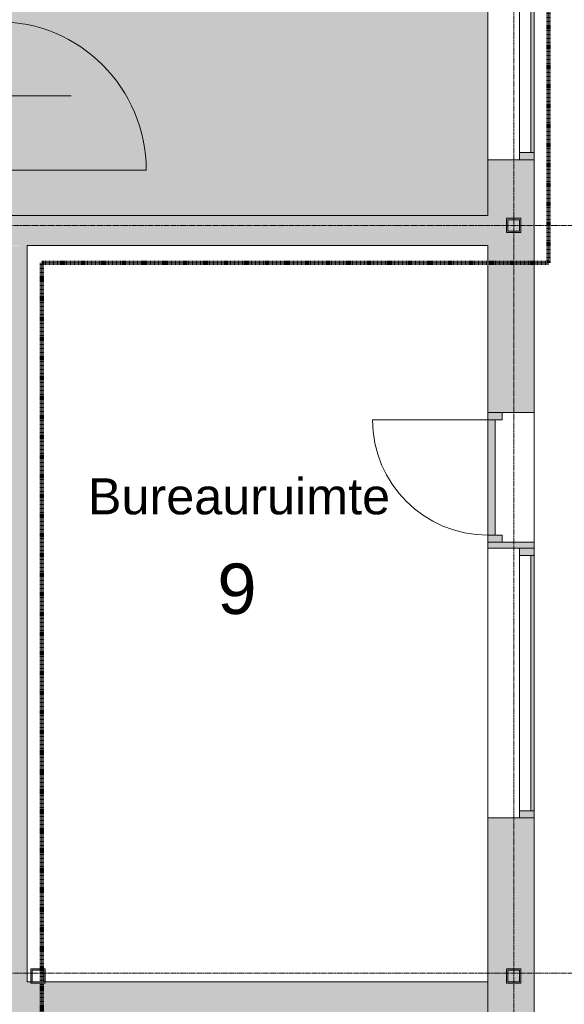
# Model space of a CAD drawing. Header units: millimetres. Extents: x 23089 to 106528, y 39021 to 113498.
# Tile 35 of 50: x 55939 to 59717, y 59186 to 66019. Entities that reach past the tile are written whole.
import ezdxf

# ---------------------------------------------------------------- set-up
doc = ezdxf.new("R2010")
doc.units = ezdxf.units.MM
doc.linetypes.add('Afbreeklijn', pattern=[9, 5, -2, 0, -2])
doc.linetypes.add('ARC Grid Line', pattern=[22.225, 12.7, -3.175, 3.175, -3.175])
for name, color, linetype, lineweight in [('A--A2__Ruwbouw', 8, 'Continuous', 9), ('A--AR9__AlgVoorz', 1, 'Continuous', 9), ('A--L$01A__Algemeen', 7, 'Continuous', 9), ('A--L$07A__Stramien', 1, 'Continuous', 13), ('A--L22__Binnenwanden', 2, 'Continuous', 9), ('A--L28__Hoofddraagconstructies', 3, 'Continuous', 9), ('A--L3__Afbouw', 2, 'Continuous', 9), ('A--LD30__DetailPenMiddel', 3, 'Continuous', 9), ('A--LR9__AlgVoorz', 7, 'Continuous', 9), ('A--T$01A__Algemeen', 1, 'Continuous', 9), ('A--TR9__AlgVoorz', 1, 'Continuous', 13)]:
    doc.layers.add(name, color=color, linetype=linetype, lineweight=lineweight)
doc.styles.add('Arial', font='arial.ttf', dxfattribs={"height": 350})
doc.styles.add('Arial_1', font='arial.ttf', dxfattribs={"height": 250})

# ---------------------------------------------------------------- blocks, each defined once
blk = doc.blocks.new('32_WI_WB_fixed glass - Ontwerpraam-2250316-DO-Begane grond - Nieuwe vloeren')
at = {"layer": 'A--L3__Afbouw'}
h = blk.add_hatch(color=9, dxfattribs=at)
h.paths.add_polyline_path([(961.9, 60), (961.9, 160), (911.9, 160), (911.9, 60)])
h.paths.add_polyline_path([(-911.9, 60), (-911.9, 160), (-961.9, 160), (-961.9, 60)])
blk.add_hatch(color=9, dxfattribs=at).paths.add_polyline_path([(911.9, 139), (911.9, 160), (-911.9, 160), (-911.9, 139), (-551.8, 139)])
for p, q in [((-911.9, 160), (-961.9, 160)), ((-961.9, 160), (-961.9, 60)), ((911.9, 160), (-911.9, 160)), ((-911.9, 160), (-911.9, 139)), ((-911.9, 60), (-911.9, 160)), ((-911.9, 139), (911.9, 139)), ((911.9, 139), (911.9, 160)), ((911.9, 160), (911.9, 60)), ((961.9, 160), (911.9, 160)), ((961.9, 60), (961.9, 160)), ((-961.9, 60), (-911.9, 60)), ((-911.9, 60), (911.9, 60)), ((911.9, 60), (961.9, 60))]:
    blk.add_line(p, q, dxfattribs=at)
blk = doc.blocks.new('32_WI_WB_fixed glass - Ontwerpraam-2132977-DO-Begane grond - Nieuwe vloeren')
at = {"layer": 'A--L3__Afbouw'}
h = blk.add_hatch(color=9, dxfattribs=at)
h.paths.add_polyline_path([(936, 60), (936, 160), (886, 160), (886, 60)])
h.paths.add_polyline_path([(-886, 60), (-886, 160), (-936, 160), (-936, 60)])
blk.add_hatch(color=9, dxfattribs=at).paths.add_polyline_path([(886, 139), (886, 160), (-886, 160), (-886, 139)])
for p, q in [((-886, 160), (-936, 160)), ((-936, 160), (-936, 60)), ((886, 160), (-886, 160)), ((-886, 160), (-886, 139)), ((-886, 60), (-886, 160)), ((-886, 139), (886, 139)), ((886, 139), (886, 160)), ((886, 160), (886, 60)), ((936, 160), (886, 160)), ((936, 60), (936, 160)), ((-936, 60), (-886, 60)), ((-886, 60), (886, 60)), ((886, 60), (936, 60))]:
    blk.add_line(p, q, dxfattribs=at)
blk = doc.blocks.new('32_DO_WB_vo deur enkel2 - vo 2-2241173-DO-Begane grond - Nieuwe vloeren')
at = {"layer": 'A--L3__Afbouw'}
h = blk.add_hatch(color=9, dxfattribs=at)
h.paths.add_polyline_path([(-330, 160), (-330, 60), (-280, 60), (-280, 160)])
h.paths.add_polyline_path([(520, 110), (520, 60), (570, 60), (570, 160), (520, 160)])
blk.add_hatch(color=9, dxfattribs=at).paths.add_polyline_path([(-280, 110), (520, 110), (520, 160), (-280, 160)])
at = {"layer": 'A--L$01A__Algemeen'}
blk.add_line((520, 160), (520, 960), dxfattribs=at)
blk.add_arc((520, 160), 800, 90, 180, dxfattribs=at)
at = {"layer": 'A--L3__Afbouw'}
for p, q in [((-280, 160), (-330, 160)), ((-330, 160), (-330, 60)), ((520, 160), (-280, 160)), ((-280, 160), (-280, 110)), ((-280, 60), (-280, 160)), ((520, 110), (520, 160)), ((570, 160), (520, 160)), ((520, 160), (520, 60)), ((570, 60), (570, 160)), ((-280, 110), (520, 110)), ((-330, 60), (-280, 60)), ((520, 60), (570, 60))]:
    blk.add_line(p, q, dxfattribs=at)
blk = doc.blocks.new('28_11_ARC_stalen_kolom - SHS100x10-1707562-DO-Begane grond - Nieuwe vloeren')
at = {"layer": 'A--L28__Hoofddraagconstructies'}
h = blk.add_hatch(color=9, dxfattribs=at)
h.paths.add_polyline_path([(-50, -50), (50, -50), (50, 50), (-50, 50)])
h.paths.add_polyline_path([(-40, 40), (-39, 48.8), (0, 44.4)])
h.paths.add_polyline_path([(-40, -40), (-40, 40), (40, 40), (34.6, -40)])
h.paths.add_polyline_path([(-50, -50), (-40, -40), (0, -44.4), (-40, -48.9)])
for p, q in [((50, 50), (-50, 50)), ((-50, 50), (-50, -50)), ((-40, -40), (-40, 40)), ((-40, 40), (40, 40)), ((40, 40), (40, -40)), ((50, -50), (50, 50)), ((-50, -50), (50, -50)), ((40, -40), (-40, -40))]:
    blk.add_line(p, q, dxfattribs=at)
blk = doc.blocks.new('28_11_ARC_stalen_kolom - SHS100x10-V42-DO-Begane grond - Nieuwe vloeren')
at = {"layer": 'A--L28__Hoofddraagconstructies'}
h = blk.add_hatch(color=9, dxfattribs=at)
h.paths.add_polyline_path([(-40, -50), (50, -50), (50, 50), (-50, 50), (-50, -50)])
h.paths.add_polyline_path([(40, -40), (-40, -40), (-40, 40), (40, 40)])
for p, q in [((50, 50), (-50, 50)), ((-50, 50), (-50, -50)), ((-40, -40), (-40, 40)), ((-40, 40), (40, 40)), ((40, 40), (40, -40)), ((50, -50), (50, 50)), ((-50, -50), (50, -50)), ((40, -40), (-40, -40))]:
    blk.add_line(p, q, dxfattribs=at)
blk = doc.blocks.new('28_11_ARC_stalen_kolom - SHS100x10-V54-DO-Begane grond - Nieuwe vloeren')
at = {"layer": 'A--L28__Hoofddraagconstructies'}
h = blk.add_hatch(color=9, dxfattribs=at)
h.paths.add_polyline_path([(50, 50), (0, 44.4), (40, 40)])
h.paths.add_polyline_path([(40, -40), (0, -44.4), (50, -50)])
for p, q in [((-50, 50), (50, 50)), ((-50, -50), (-50, 50)), ((-40, 40), (-40, -40)), ((40, 40), (-40, 40)), ((40, -40), (40, 40)), ((50, 50), (50, -50)), ((50, -50), (-50, -50)), ((-40, -40), (40, -40))]:
    blk.add_line(p, q, dxfattribs=at)
blk = doc.blocks.new('28_11_ARC_stalen_kolom - SHS100x10-2064055-DO-Begane grond - Nieuwe vloeren')
at = {"layer": 'A--L28__Hoofddraagconstructies'}
h = blk.add_hatch(color=9, dxfattribs=at)
h.paths.add_polyline_path([(-40, 50), (-50, 49.2), (-50, -50), (50, -50), (50, 50), (40, 50)])
h.paths.add_polyline_path([(40, 40), (40, -40), (-40, -40), (-40, 40)])
for p, q in [((-50, 50), (50, 50)), ((-50, -50), (-50, 50)), ((-40, 40), (-40, -40)), ((40, 40), (-40, 40)), ((40, -40), (40, 40)), ((50, 50), (50, -50)), ((50, -50), (-50, -50)), ((-40, -40), (40, -40))]:
    blk.add_line(p, q, dxfattribs=at)
blk = doc.blocks.new('N_operation - N_operation-2542180-DO-Begane grond - Nieuwe vloeren')
at = {"layer": 'A--L$01A__Algemeen'}
blk.add_line((515, 20), (515, 1050), dxfattribs=at)
blk.add_arc((515, 20), 1030, 90, 180, dxfattribs=at)

msp = doc.modelspace()

# ---------------------------------------------------------------- hatches: boundary and pattern name
at = {"layer": 'A--A2__Ruwbouw'}
h = msp.add_hatch(color=9, dxfattribs=at)
h.paths.add_polyline_path([(59296.9, 46841.4), (59506.9, 46841.4), (59506.9, 53403.5), (59186.9, 53403.5), (59186.9, 46841.4)])
h.paths.add_polyline_path([(59186.9, 54938.4), (59506.9, 54938.4), (59506.9, 56446.4), (59186.9, 56446.4), (59186.9, 55116.4)])
h.paths.add_polyline_path([(59236.9, 57865.5), (59506.9, 57865.5), (59506.9, 57876.4), (59186.9, 57876.4), (59186.9, 57865.5)])
h.paths.add_polyline_path([(59506.9, 58776.4), (59506.9, 60479.5), (59186.9, 60479.5), (59186.9, 58776.4), (59296.9, 58776.4)])
h.paths.add_polyline_path([(59402.4, 59332.4), (59315.9, 59332.4), (59315.9, 59432.4), (59415.9, 59432.4), (59415.9, 59332.4), (59405.9, 59332.4)])
h.paths.add_polyline_path([(59400.6, 59342.4), (59405.9, 59342.4), (59405.9, 59422.4), (59325.9, 59422.4), (59325.9, 59342.4)])
h.paths.add_polyline_path([(59186.9, 62351.5), (59506.9, 62351.5), (59506.9, 62392.4), (59186.9, 62392.4)])
h.paths.add_polyline_path([(59506.9, 63292.4), (59506.9, 65046.6), (59186.9, 65046.6), (59186.9, 63292.4), (59296.9, 63292.4)])
h.paths.add_polyline_path([(59315.9, 64541.4), (59315.9, 64641.4), (59415.9, 64641.4), (59415.9, 64541.4), (59325.9, 64541.4)])
h.paths.add_polyline_path([(59325.9, 64551.4), (59405.9, 64551.4), (59405.9, 64631.4), (59325.9, 64631.4)])
h.paths.add_polyline_path([(59296.9, 66970.4), (59506.9, 66970.4), (59506.9, 68028.6), (59186.9, 68028.6), (59186.9, 66970.4)])
h.paths.add_polyline_path([(59296.9, 69952.4), (59506.9, 69952.4), (59506.9, 71042.9), (59186.9, 71042.9), (59186.9, 69952.4)])
h.paths.add_polyline_path([(59405.9, 70221.4), (59315.9, 70221.4), (59315.9, 70321.4), (59415.9, 70321.4), (59415.9, 70221.4)])
h.paths.add_polyline_path([(59325.9, 70231.4), (59405.9, 70231.4), (59401.6, 70311.4), (59325.9, 70311.4)])
h.paths.add_polyline_path([(59296.9, 72966.7), (59506.9, 72966.7), (59501.5, 75271.4), (59186.9, 75266.4), (59186.9, 72966.7)])
h = msp.add_hatch(color=9, dxfattribs=at)
h.paths.add_polyline_path([(55991.9, 64451.4), (59186.9, 64451.4), (59186.9, 64661.4), (55759.4, 64661.4), (55759.4, 64451.4), (55771.9, 64451.4)])
h.paths.add_polyline_path([(55786.9, 64541.4), (55786.9, 64641.4), (55886.9, 64641.4), (55881.8, 64541.4), (55796.9, 64541.4)])
h.paths.add_polyline_path([(55796.9, 64551.4), (55876.9, 64555.3), (55876.9, 64631.4), (55796.9, 64627.6), (55796.9, 64552.4)])
for points in [[(55779.1, 59341.4), (55991.9, 59341.4), (55991.9, 64451.4), (55771.9, 64445.4), (55771.9, 59341.4)], [(59186.9, 59131.4), (59186.9, 59341.4), (56115.9, 59341.4), (56115.9, 59332.4), (56015.9, 59339.9), (56015.9, 59341.4), (51567.9, 59341.4), (51567.9, 59131.4), (56713.1, 59131.4)]]:
    msp.add_hatch(color=9, dxfattribs=at).paths.add_polyline_path(points)
at = {"layer": 'A--AR9__AlgVoorz'}
h = msp.add_hatch(color=9, dxfattribs=at)
h.paths.add_polyline_path([(55549.4, 73863.4), (55549.4, 73925.9), (55539.4, 73925.9), (55541.1, 73875.9)])
h.paths.add_polyline_path([(55796.9, 66040.9), (55784.4, 66053.4), (55781.9, 66040.9), (55734.4, 66040.9), (55741.3, 66030.9), (55786.9, 66034.3)])
h.paths.add_polyline_path([(55796.9, 64940.9), (55781.9, 64950.9), (55734.4, 64950.9), (55734.4, 64940.9), (55786.9, 64940.9)])
h.paths.add_polyline_path([(59174.7, 64661.4), (59186.9, 64661.4), (59186.9, 73863.4), (55516.4, 73863.4), (55514.4, 73915.4), (55499.4, 73915.4), (55499.4, 73925.9), (54499.4, 73925.9), (54499.4, 73915.4), (54482.4, 73915.4), (54482.4, 73863.4), (54399.4, 73863.4), (54399.4, 66165.9), (55796.9, 66165.9), (55786.9, 66153.4), (55796.9, 66153.4), (55796.9, 66007.9), (55744.9, 66007.9), (55744.9, 65990.9), (55734.4, 65990.9), (55734.4, 64990.9), (55744.9, 64990.9), (55746.9, 64973.9), (55796.9, 64973.9), (55796.9, 64661.4), (59101.7, 64661.4)])
h.paths.add_polyline_path([(55784.4, 64975.9), (55746.9, 64975.9), (55746.9, 66005.9), (55786.9, 66005.9), (55786.9, 64975.9)])
h.paths.add_polyline_path([(54386.9, 66153.4), (54399.4, 66165.9), (54386.9, 66162.2)])
h.paths.add_polyline_path([(54449.4, 73863.4), (54459.4, 73878.4), (54459.4, 73925.9), (54449.4, 73920), (54449.4, 73875.9)])
h.paths.add_polyline_path([(54399.4, 73863.4), (54386.9, 73875.9), (54386.9, 73863.4)])
h.paths.add_polyline_path([(55436.8, 73873.4), (54484.4, 73878.4), (54484.4, 73913.4), (55514.4, 73909.1), (55514.4, 73873.4), (55444.3, 73873.4)])

# ---------------------------------------------------------------- linework, layer by layer
at = {"layer": 'A--L$07A__Stramien', "linetype": 'ARC Grid Line'}
for p, q in [((59365.9, 95686.5), (59365.9, 39742)), ((69356.6, 64591.4), (24200.6, 64591.4)), ((69356.6, 59401.4), (24200.6, 59401.4))]:
    msp.add_line(p, q, dxfattribs=at)
at = {"layer": 'A--L22__Binnenwanden'}
for p, q in [((59186.9, 65046.6), (59186.9, 66970.4)), ((59506.9, 63292.4), (59506.9, 62392.4)), ((59186.9, 60479.5), (59186.9, 62351.5))]:
    msp.add_line(p, q, dxfattribs=at)
at = {"layer": 'A--L22__Binnenwanden', "lineweight": 15}
for p, q in [((59506.9, 65046.6), (59186.9, 65046.6)), ((59186.9, 65046.6), (59186.9, 64661.4)), ((59506.9, 63292.4), (59506.9, 65046.6)), ((59186.9, 64661.4), (55759.4, 64661.4)), ((55991.9, 59341.4), (55991.9, 64451.4)), ((55991.9, 64451.4), (59186.9, 64451.4)), ((59186.9, 64451.4), (59186.9, 63292.4)), ((59186.9, 63292.4), (59506.9, 63292.4)), ((59506.9, 62392.4), (59186.9, 62392.4)), ((59186.9, 62392.4), (59186.9, 62351.5)), ((59506.9, 62351.5), (59506.9, 62392.4)), ((59186.9, 62351.5), (59506.9, 62351.5)), ((59506.9, 60479.5), (59186.9, 60479.5)), ((59186.9, 60479.5), (59186.9, 58776.4)), ((59506.9, 58776.4), (59506.9, 60479.5)), ((56016.9, 59341.4), (55991.9, 59341.4)), ((59186.9, 59341.4), (56114.9, 59341.4))]:
    msp.add_line(p, q, dxfattribs=at)
at = {"layer": 'A--LD30__DetailPenMiddel', "linetype": 'Afbreeklijn', "lineweight": 100}
for p, q in [((59606.9, 76611.4), (59606.9, 64331.4)), ((59606.9, 64331.4), (56091.9, 64331.4)), ((56091.9, 64331.4), (56091.9, 59031.4))]:
    msp.add_line(p, q, dxfattribs=at)
at = {"layer": 'A--LD30__DetailPenMiddel'}
msp.add_line((59506.9, 62392.4), (59506.9, 63292.4), dxfattribs=at)
msp.add_line((59506.9, 62392.4), (59506.9, 63292.4), dxfattribs=at)
msp.add_line((59506.9, 62392.4), (59506.9, 63292.4), dxfattribs=at)
msp.add_line((59506.9, 62392.4), (59506.9, 63292.4), dxfattribs=at)
at = {"layer": 'A--LR9__AlgVoorz', "flags": 128}
for points in [[(59691.9, 75266.4), (59506.9, 75266.4), (59506.9, 54938.4), (59506.9, 53403.5), (59506.9, 46848.4), (64786.9, 46848.4), (64786.9, 51979), (64786.9, 53629.4), (64891.8, 53638.3), (63778.2, 70960.5), (63045.9, 70914.3), (62865.7, 70903), (62854.9, 71083.2), (62665.2, 74257.7), (60731.9, 74133.4), (60731.9, 75266.4), (60591.9, 75266.4)], [(55881.9, 64661.4), (59186.9, 64661.4), (59186.9, 73863.4), (55444.3, 73863.4), (54399.4, 73863.4), (54399.4, 66165.9), (55796.9, 66165.9), (55796.9, 64661.4)], [(55991.9, 64451.4), (55991.9, 59341.4), (59186.9, 59341.4), (59186.9, 64451.4)]]:
    msp.add_lwpolyline(points, close=True, dxfattribs=at)
at = {"layer": 'A--T$01A__Algemeen', "lineweight": 13}
msp.add_line((55236.9, 65490.9), (56296.9, 65490.9), dxfattribs=at)

# ---------------------------------------------------------------- block references
at = {"layer": 'A--L$01A__Algemeen', "rotation": 270}
msp.add_blockref('N_operation - N_operation-2542180-DO-Begane grond - Nieuwe vloeren', (55766.9, 65490.9), dxfattribs=at)
at = {"layer": 'A--L28__Hoofddraagconstructies'}
for name, p in [('28_11_ARC_stalen_kolom - SHS100x10-V42-DO-Begane grond - Nieuwe vloeren', (59365.9, 64591.4)), ('28_11_ARC_stalen_kolom - SHS100x10-1707562-DO-Begane grond - Nieuwe vloeren', (59365.9, 59382.4))]:
    msp.add_blockref(name, p, dxfattribs=at)
at = {"layer": 'A--L28__Hoofddraagconstructies', "rotation": 180}
for name, p in [('28_11_ARC_stalen_kolom - SHS100x10-2064055-DO-Begane grond - Nieuwe vloeren', (56065.9, 59382.4)), ('28_11_ARC_stalen_kolom - SHS100x10-V54-DO-Begane grond - Nieuwe vloeren', (59365.9, 59382.4))]:
    msp.add_blockref(name, p, dxfattribs=at)
at = {"layer": 'A--L3__Afbouw'}
for name, p, rotation in [('32_WI_WB_fixed glass - Ontwerpraam-2250316-DO-Begane grond - Nieuwe vloeren', (59346.9, 66008.5), 269.9999999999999), ('32_DO_WB_vo deur enkel2 - vo 2-2241173-DO-Begane grond - Nieuwe vloeren', (59346.9, 62722.4), 89.9999999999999), ('32_WI_WB_fixed glass - Ontwerpraam-2132977-DO-Begane grond - Nieuwe vloeren', (59346.9, 61415.5), 269.9999999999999)]:
    msp.add_blockref(name, p, dxfattribs=dict(at, rotation=rotation))

# ---------------------------------------------------------------- texts
at = {"layer": 'A--TR9__AlgVoorz', "attachment_point": 1}
for s, insert, char_height, width, style in [('Bureauruimte', (56412.5, 62836.5), 250, 2509.282, 'Arial_1'), ('9', (57310.4, 62244.8), 350, 336.709, 'Arial')]:
    msp.add_mtext(s, dxfattribs=dict(at, insert=insert, char_height=char_height, width=width, style=style))

doc.saveas('drawing.dxf')
